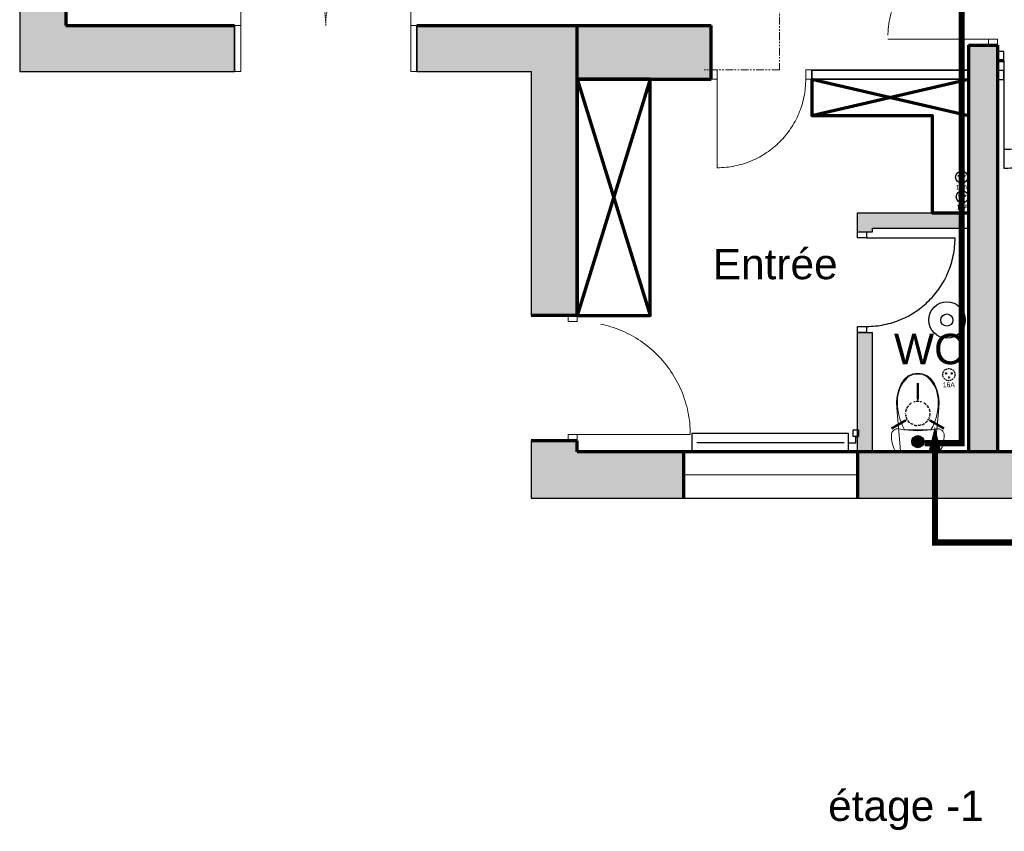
# Model space of a CAD drawing. Header units: centimetres. Extents: x 2266 to 3841, y 1288 to 8573.
# Tile 1 of 15: x 2266 to 3077, y 1288 to 1956. Entities that reach past the tile are written whole.
import ezdxf
from ezdxf.enums import TextEntityAlignment as Align

# ---------------------------------------------------------------- set-up
doc = ezdxf.new("R2010")
doc.units = ezdxf.units.CM
doc.header["$LTSCALE"] = 0.2
for name, pattern in [('CACHE', [9.525, 6.35, -3.175]), ('DIVISE', [31.75, 12.7, -6.35, 0, -6.35, 0, -6.35]), ('FANTOME', [63.5, 31.75, -6.35, 6.35, -6.35, 6.35, -6.35])]:
    doc.linetypes.add(name, pattern=pattern)
for name, color, linetype, lineweight in [('01-existant-murs extérieurs', 7, 'Continuous', 70), ('01-existant-poutre', 7, 'FANTOME', 15), ('01-existant-Refends', 7, 'Continuous', 70), ('02-existant-Cloisons', 7, 'Continuous', 35), ('02-existant-huisserie', 7, 'Continuous', 15), ('10-annotations', 7, 'Continuous', 9), ('21-à démolir-chauffage-elec', 210, 'CACHE', 25), ('21-à démolir-cloisons et portes', 210, 'CACHE', 25), ('31-aménagement mobilier', 30, 'Continuous', 70)]:
    doc.layers.add(name, color=color, linetype=linetype, lineweight=lineweight)
for name, color, linetype in [("01-existant-réseau d'eau", 7, 'Continuous'), ('03-existant-chauffage', 7, 'Continuous'), ('31-aménagement sanitaires', 142, 'Continuous'), ('31-annoatations pièces', 7, 'DIVISE'), ('31-cloisons et isolation', 44, 'Continuous'), ('31-reseau elec', 20, 'Continuous'), ('31-réseaux eau', 160, 'Continuous'), ('31-ventilation', 140, 'DIVISE')]:
    doc.layers.add(name, color=color, linetype=linetype)
doc.styles.get("Standard").update_dxf_attribs({"font": 'arial.ttf'})

# ---------------------------------------------------------------- blocks, each defined once
blk = doc.blocks.new('*U98')
blk.add_line((0, 0), (0.73, 0))
for points in [[(-0.075, 0.73), (0, 0.73), (0, 0.78), (-0.075, 0.78)], [(-0.075, -0.05), (0, -0.05), (0, 0), (-0.075, 0)]]:
    blk.add_lwpolyline(points, close=True)
at = {"linetype": 'CACHE'}
blk.add_arc((0, 0), 0.73, 0, 90, dxfattribs=at)
blk = doc.blocks.new('*U85')
blk.add_line((0, 0), (0.73, 0))
for points in [[(-0.075, 0.73), (0, 0.73), (0, 0.78), (-0.075, 0.78)], [(-0.075, -0.05), (0, -0.05), (0, 0), (-0.075, 0)]]:
    blk.add_lwpolyline(points, close=True)
at = {"linetype": 'CACHE'}
blk.add_arc((0, 0), 0.73, 0, 90, dxfattribs=at)
blk = doc.blocks.new('*U87')
blk.add_line((-0.075, 0), (-0.905, 0))
for points in [[(0, 0.83), (-0.075, 0.83), (-0.075, 0.88), (0, 0.88)], [(0, -0.05), (-0.075, -0.05), (-0.075, 0), (0, 0)]]:
    blk.add_lwpolyline(points, close=True)
at = {"linetype": 'CACHE'}
blk.add_arc((-0.075, 0), 0.83, 90, 180, dxfattribs=at)
blk = doc.blocks.new('*U89')
blk.add_line((0, 0), (0.93, 0))
for points in [[(-0.075, 0.93), (0, 0.93), (0, 0.98), (-0.075, 0.98)], [(-0.075, -0.05), (0, -0.05), (0, 0), (-0.075, 0)]]:
    blk.add_lwpolyline(points, close=True)
at = {"linetype": 'CACHE'}
blk.add_arc((0, 0), 0.93, 0, 90, dxfattribs=at)
blk = doc.blocks.new('*U36')
for p, q in [((-145, 38), (-145, 108)), ((-5, 38), (-5, 108))]:
    blk.add_line(p, q)
for points in [[(-150, 38), (-145, 38), (-145, 0), (-150, 0)], [(-5, 38), (0, 38), (0, 0), (-5, 0)]]:
    blk.add_lwpolyline(points, close=True)
at = {"linetype": 'CACHE'}
for centre, start, end in [((-145, 38), 0, 90), ((-5, 38), 90, 180)]:
    blk.add_arc(centre, 70, start, end, dxfattribs=at)
blk = doc.blocks.new('*U47')
for p, q in [((0, -7.5), (-5.98, -7.5)), ((-5.98, -7.5), (-5.98, -12.57)), ((3.52, -7.5), (124.93, -7.5)), ((-5.98, -12.57), (-8.22, -12.57)), ((-8.22, -12.57), (-3.75, -12.57)), ((-8.22, -18.08), (-8.22, -12.57)), ((-3.75, -12.57), (-3.75, -18.08)), ((-3.75, -18.08), (-8.22, -18.08))]:
    blk.add_line(p, q)
blk.add_lwpolyline([(0, -15), (129.09, -15), (129.09, 0), (0, 0)], close=True)
blk = doc.blocks.new('Prise')
h = blk.add_hatch(color=256)
h.dxf.hatch_style = 1
h.paths.add_polyline_path([(-1.8, 1, 1), (-2.8, 1, 1)])
h = blk.add_hatch(color=256)
h.dxf.hatch_style = 1
h.paths.add_polyline_path([(2.8, 1, 1), (1.8, 1, 1)])
h = blk.add_hatch(color=256)
h.dxf.hatch_style = 1
h.paths.add_polyline_path([(0.5, -2.3, 1), (-0.5, -2.3, 1)])
for centre, radius in [((0, 0), 5), ((-2.3, 1), 0.5), ((2.3, 1), 0.5), ((0, -2.3), 0.5)]:
    blk.add_circle(centre, radius)
blk.add_text('16A', height=4).set_placement((0, -8.36), align=Align.MIDDLE_CENTER)
blk = doc.blocks.new('WC 24')
at = {"linetype": 'Continuous', "lineweight": 13}
for p, q in [((0, -173), (-108.9, -173)), ((108.9, -173), (0, -173))]:
    blk.add_line(p, q, dxfattribs=at)
at = {"linetype": 'Continuous', "lineweight": 13, "flags": 128}
for points in [[(-186.8, 0), (-193.9, -15.1), (-200.1, -30.5), (-205.4, -46.3), (-209.7, -62.4), (-213.1, -78.7), (-215.5, -95.2), (-217, -111.8), (-217.5, -128.5), (-216.2, -140), (-212.4, -151), (-206.3, -160.9), (-198.2, -169.1), (-188.5, -175.5), (-177.6, -179.5), (-166.1, -181), (-154.5, -180), (-116.2, -173.2), (-77.6, -168.3), (-38.9, -165.4), (0, -164.4), (38.9, -165.4), (77.6, -168.3), (116.2, -173.2), (154.5, -180), (166.1, -181), (177.6, -179.5), (188.5, -175.5), (198.2, -169.1), (206.3, -160.9), (212.4, -151), (216.2, -140), (217.5, -128.5), (217, -111.8), (215.5, -95.2), (213.1, -78.7), (209.7, -62.4), (205.4, -46.3), (200.1, -30.5), (193.9, -15.1), (186.8, 0)], [(-169.4, -453.4), (-157, -503.2), (-138, -550.1), (-112.4, -587.3), (-79.4, -615.8), (-41, -633.8), (0, -640), (41, -633.8), (79.4, -615.8), (112.4, -587.3), (138, -550.1), (157, -503.2), (169.4, -453.4), (174.9, -402.1), (173.3, -350.4), (141, 0), (-141, 0), (-173.3, -350.4), (-174.9, -402.1)]]:
    blk.add_lwpolyline(points, close=True, dxfattribs=at)
at = {"linetype": 'Continuous', "lineweight": 13}
blk.add_ellipse((0, -75), major_axis=(15, 0), ratio=0.999724, dxfattribs=at)
for centre, major_axis, start_param, end_param in [((258.1, -387.9), (0, 425.5), 1.041392, 1.594412), ((-258.1, -387.9), (0, 425.5), 4.688771, 5.241791), ((89.5, -412.3), (0, 257.1), 1.515065, 2.415654), ((-89.5, -412.3), (0, 257.1), 3.867528, 4.768116), ((0.8, -492.8), (0, 138.6), 2.509088, 3.135732), ((-0.8, -492.8), (0, 138.6), 3.147454, 3.774097)]:
    blk.add_ellipse(centre, major_axis=major_axis, ratio=0.999377, start_param=start_param, end_param=end_param, dxfattribs=at)
blk = doc.blocks.new('*U99')
blk.add_line((0, 0.73), (0.73, 0.73))
for points in [[(-0.075, 0.78), (0, 0.78), (0, 0.73), (-0.075, 0.73)], [(-0.075, 0), (0, 0), (0, -0.05), (-0.075, -0.05)]]:
    blk.add_lwpolyline(points, close=True)
at = {"linetype": 'CACHE'}
blk.add_arc((0, 0.73), 0.73, 270, 0, dxfattribs=at)
blk = doc.blocks.new('ventilation-extraction')
for points in [[(0, 10, 0, 5, 0), (0, 15, 2, 2, 0), (0, 25, 2, 2, 0)], [(-8.66, -5, 0, 5, 0), (-12.99, -7.5, 2, 2, 0), (-21.65, -12.5, 2, 2, 0)], [(8.66, -5, 0, 5, 0), (12.99, -7.5, 2, 2, 0), (21.65, -12.5, 2, 2, 0)]]:
    blk.add_lwpolyline(points, format="xyseb")
blk.add_circle((0, 0), 10)

msp = doc.modelspace()

# ---------------------------------------------------------------- hatches: boundary and pattern name
at = {"layer": '01-existant-murs extérieurs'}
h = msp.add_hatch(color=256, dxfattribs=at)
h.dxf.hatch_style = 1
h.paths.add_polyline_path([(2443.49, 1951.15), (2304.49, 1951.15), (2304.49, 2100.55), (2266.49, 2100.55), (2266.49, 1913.15), (2443.49, 1913.15)])
h = msp.add_hatch(color=256, dxfattribs=at)
h.dxf.hatch_style = 1
h.paths.add_polyline_path([(2725.69, 1951.15), (2593.49, 1951.15), (2593.49, 1913.15), (2687.69, 1913.15), (2687.69, 1712.25), (2725.69, 1712.25)])
h = msp.add_hatch(color=256, dxfattribs=at)
h.dxf.hatch_style = 1
h.paths.add_polyline_path([(2835.79, 1951.15), (2725.69, 1951.15), (2725.69, 1906.95), (2835.79, 1906.95)])
h = msp.add_hatch(color=256, dxfattribs=at)
h.dxf.hatch_style = 1
h.paths.add_polyline_path([(3071.79, 1934.75), (3064.29, 1934.75), (3047.79, 1934.75), (3047.79, 1600.05), (3071.79, 1600.05)])
h = msp.add_hatch(color=256, dxfattribs=at)
h.dxf.hatch_style = 1
h.paths.add_polyline_path([(2813.09, 1600.05), (2725.69, 1600.05), (2725.69, 1609.25), (2718.19, 1609.25), (2687.69, 1609.25), (2687.69, 1562.05), (2813.09, 1562.05)])
h = msp.add_hatch(color=256, dxfattribs=at)
h.dxf.hatch_style = 1
h.paths.add_polyline_path([(3223.59, 1600.05), (2956.29, 1600.05), (2956.29, 1562.05), (3223.59, 1562.05)])
at = {"layer": '31-aménagement sanitaires'}
h = msp.add_hatch(color=34, dxfattribs=at)
h.dxf.hatch_style = 1
h.paths.add_polyline_path([(3011.04, 1608.46, 1), (3001.04, 1608.46, 1)])
at = {"layer": '31-cloisons et isolation'}
h = msp.add_hatch(color=256, dxfattribs=at)
h.dxf.hatch_style = 1
h.paths.add_polyline_path([(2968.89, 1698.3), (2956.29, 1698.3), (2956.29, 1618.13), (2957.23, 1618.13), (2957.23, 1612.62), (2956.29, 1612.62), (2956.29, 1600.05), (2968.89, 1600.05)])
h.paths.add_polyline_path([(3042.22, 1796.95), (2956.29, 1796.95), (2956.29, 1781.3), (2963.79, 1781.3), (2968.89, 1781.3), (2968.89, 1784.35), (3042.22, 1784.35)])

# ---------------------------------------------------------------- linework, layer by layer
at = {"layer": '01-existant-murs extérieurs'}
for p, q in [((2304.49, 2961.15), (2304.49, 1951.15)), ((2304.49, 1951.15), (2443.49, 1951.15)), ((2593.49, 1951.15), (2725.69, 1951.15)), ((2725.69, 1712.25), (2725.69, 1951.15)), ((2725.69, 1712.25), (2687.69, 1712.25)), ((2725.69, 1609.25), (2687.69, 1609.25)), ((2725.69, 1600.05), (2725.69, 1609.25)), ((3484.79, 1600.05), (2725.69, 1600.05)), ((2813.09, 1600.05), (2813.09, 1562.05)), ((2956.29, 1600.05), (2956.29, 1562.05))]:
    msp.add_line(p, q, dxfattribs=at)
at = {"layer": '01-existant-poutre'}
for p, q in [((2892.09, 2339.15), (2892.09, 1914.45)), ((2892.09, 1914.45), (2830.08, 1914.45))]:
    msp.add_line(p, q, dxfattribs=at)
at = {"layer": '01-existant-Refends'}
for p, q in [((2725.69, 1951.15), (2835.79, 1951.15)), ((2835.79, 1906.95), (2835.79, 1951.15)), ((3047.79, 1934.75), (3071.79, 1934.75)), ((3047.79, 1934.75), (3047.79, 1600.05)), ((3071.79, 1934.75), (3071.79, 1600.05)), ((2725.69, 1906.95), (2835.79, 1906.95))]:
    msp.add_line(p, q, dxfattribs=at)
at = {"layer": "01-existant-réseau d'eau"}
for points in [[(3522.79, 2017.05), (3522.79, 2531.95), (3718.49, 2531.95), (3718.49, 2999.15), (2266.49, 2999.15), (2266.49, 1913.15), (2443.49, 1913.15)], [(2687.69, 1562.05), (3522.79, 1562.05), (3522.79, 1914.05)], [(2593.49, 1913.15), (2687.69, 1913.15), (2687.69, 1712.25)], [(2687.69, 1609.25), (2687.69, 1562.05)]]:
    msp.add_lwpolyline(points, dxfattribs=at)
at = {"layer": '02-existant-Cloisons'}
for p, q in [((2443.49, 1951.15), (2443.49, 1913.15)), ((2593.49, 1951.15), (2593.49, 1913.15)), ((2918.79, 1914.35), (3047.79, 1914.35)), ((2918.79, 1906.95), (2918.79, 1914.35)), ((2918.79, 1906.95), (3047.79, 1906.95))]:
    msp.add_line(p, q, dxfattribs=at)
at = {"layer": '02-existant-huisserie'}
msp.add_line((2813.09, 1581.05), (2956.29, 1581.05), dxfattribs=at)
at = {"layer": '31-aménagement mobilier'}
for p, q in [((3071.79, 1922.15), (3076.79, 1922.15)), ((2725.69, 1906.95), (2785.69, 1712.25)), ((2785.69, 1906.95), (2725.69, 1712.25)), ((2918.79, 1876.95), (3047.79, 1906.95)), ((2918.79, 1906.95), (3047.79, 1876.95))]:
    msp.add_line(p, q, dxfattribs=at)
msp.add_lwpolyline([(2725.69, 1712.25), (2785.69, 1712.25), (2785.69, 1906.95), (2725.69, 1906.95)], close=True, dxfattribs=at)
msp.add_lwpolyline([(2918.79, 1906.95), (2918.79, 1876.95), (3017.79, 1876.95), (3017.79, 1796.95), (3047.79, 1796.95)], dxfattribs=at)
at = {"layer": '31-aménagement sanitaires', "color": 150}
msp.add_lwpolyline([(3020.13, 1600.96, 10, 0, 0), (3020.13, 1620.96, 0, 0, 0)], format="xyseb", dxfattribs=at)
at = {"layer": '31-aménagement sanitaires'}
for radius in [15, 5]:
    msp.add_circle((3030.05, 1708.55), radius, dxfattribs=at)
at = {"layer": '31-aménagement sanitaires', "color": 34}
msp.add_circle((3006.04, 1608.46), 5, dxfattribs=at)
at = {"layer": '31-cloisons et isolation'}
for p, q in [((2956.29, 1796.95), (3047.79, 1796.95)), ((2956.29, 1781.3), (2956.29, 1796.95)), ((2968.89, 1784.35), (3047.79, 1784.35)), ((2968.89, 1781.3), (2968.89, 1784.35)), ((2956.29, 1781.3), (2968.89, 1781.3)), ((2956.29, 1600.05), (2956.29, 1698.3)), ((2956.29, 1698.3), (2968.89, 1698.3)), ((2968.89, 1600.05), (2968.89, 1698.3))]:
    msp.add_line(p, q, dxfattribs=at)
at = {"layer": '31-réseaux eau', "color": 54, "linetype": 'CACHE', "const_width": 5}
msp.add_lwpolyline([(3020.13, 1600.96), (3020.13, 1525.4), (3838.49, 1525.4)], dxfattribs=at)
at = {"layer": '31-ventilation', "const_width": 5}
msp.add_lwpolyline([(3011.86, 1607.2), (3042.15, 1607.2), (3042.4, 2331.18)], dxfattribs=at)

# ---------------------------------------------------------------- block references
at = {"layer": '02-existant-huisserie', "xscale": 100, "yscale": 100, "zscale": 100}
for name, p in [('*U87', (3071.79, 1939.75)), ('*U89', (2725.69, 1614.25))]:
    msp.add_blockref(name, p, dxfattribs=at)
at = {"layer": '02-existant-huisserie'}
msp.add_blockref('*U36', (2593.49, 1913.15), dxfattribs=at)
at = {"layer": '02-existant-huisserie', "xscale": 100, "yscale": 100, "zscale": 100, "rotation": 270}
msp.add_blockref('*U98', (2840.79, 1906.95), dxfattribs=at)
at = {"layer": '03-existant-chauffage', "rotation": 180}
msp.add_blockref('*U47', (2949.01, 1600.05), dxfattribs=at)
at = {"layer": '21-à démolir-chauffage-elec'}
msp.add_blockref('Prise', (3031.63, 1663.64), dxfattribs=at)
at = {"layer": '21-à démolir-cloisons et portes', "xscale": 100, "yscale": 100, "zscale": 100, "rotation": 270}
msp.add_blockref('*U85', (3076.79, 1906.55), dxfattribs=at)
at = {"layer": '31-aménagement sanitaires', "xscale": 0.1, "yscale": 0.1, "zscale": 0.1, "rotation": 180}
msp.add_blockref('WC 24', (3006.04, 1600.96), dxfattribs=at)
at = {"layer": '31-cloisons et isolation', "xscale": 100, "yscale": 100, "zscale": 100, "rotation": 270}
msp.add_blockref('*U98', (3076.79, 1922.15), dxfattribs=at)
at = {"layer": '31-cloisons et isolation', "xscale": 100, "yscale": 100, "zscale": 100}
msp.add_blockref('*U99', (2963.79, 1703.3), dxfattribs=at)
at = {"layer": '31-reseau elec'}
for p in [(3042.22, 1826.17), (3042.71, 1809.95)]:
    msp.add_blockref('Prise', p, dxfattribs=at)
at = {"layer": '31-ventilation'}
msp.add_blockref('ventilation-extraction', (3006.04, 1631.73), dxfattribs=at)

# ---------------------------------------------------------------- texts
at = {"layer": '10-annotations', "insert": (2274.17, 1321.17), "char_height": 25, "attachment_point": 1}
msp.add_mtext_dynamic_manual_height_columns('\\pxqc;étage -1', width=1444.3132, gutter_width=15, heights=[0], dxfattribs=at)
at = {"layer": '31-annoatations pièces', "char_height": 25, "attachment_point": 5}
for s, insert in [('Entrée', (2888.64, 1754.48)), ('WC', (3015.55, 1684.55))]:
    msp.add_mtext_dynamic_manual_height_columns(s, width=260.2028, gutter_width=15, heights=[0], dxfattribs=dict(at, insert=insert))

doc.saveas('drawing.dxf')
